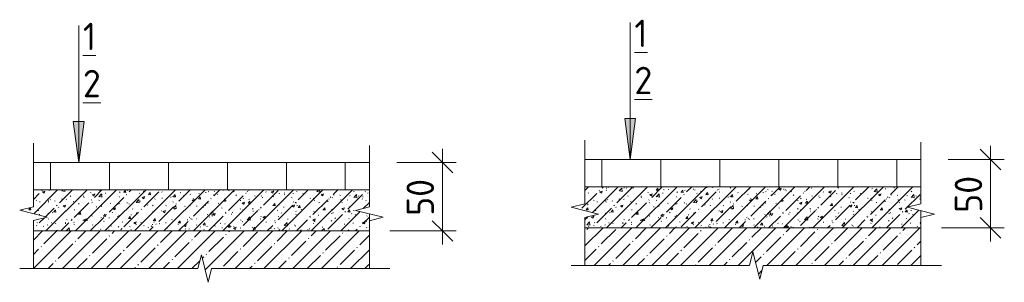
# Model space of a CAD drawing. Header units: millimetres. Extents: x 786 to 42540, y -7760 to 3796.
# Tile 41 of 256: x 9669 to 10387, y 3384 to 3575. Entities that reach past the tile are written whole.
import ezdxf

# ---------------------------------------------------------------- set-up
doc = ezdxf.new("R2010")
doc.units = ezdxf.units.MM
for name, color, linetype, lineweight in [('A-ANNO-DIMS', 7, 'Continuous', 5), ('A-ANNO-DIMS-10', 7, 'Continuous', 5), ('A-ANNO-NOTE', 7, 'Continuous', 5), ('A-DETL', 7, 'Continuous', 25), ('A-DETL-GENF', 7, 'Continuous', 13), ('G-ANNO-TEXT', 7, 'Continuous', 5)]:
    doc.layers.add(name, color=color, linetype=linetype, lineweight=lineweight)
doc.styles.add('GOST Common_1', font='GOST_Common.ttf', dxfattribs={"height": 20})
doc.dimstyles.new('2_мм_1', dxfattribs={"dimscale": 304.8, "dimtxt": 20.1143, "dimasz": 0.049213, "dimexe": 0.032808, "dimexo": 0.049213, "dimgap": 0, "dimtad": 1, "dimdec": 0, "dimdsep": 46, "dimtxsty": 'GOST Common_1', "dimblk1": 'OBLIQUE', "dimblk2": 'OBLIQUE', "dimsah": 1, "dimcen": 0.09, "dimdle": 0.032808, "dimadec": 5, "dimazin": 2, "dimtfac": 1, "dimtdec": 4, "dimtix": 1, "dimtmove": 0, "dimatfit": 3, "dimfxl": 1, "dimtvp": 1, "dimtolj": 1, "dimtzin": 0, "dimarcsym": 2})

# ---------------------------------------------------------------- blocks, each defined once
blk = doc.blocks.new('Линия разрыва - М 1_5-7463873-Пол_Тип 17_3_лестница_')
at = {"layer": 'A-DETL-GENF', "lineweight": 5}
for p, q in [((1044.85, 3476.15), (1044.85, 3483.65)), ((1044.85, 3476.15), (1044.85, 3438.64)), ((1044.85, 3438.64), (1034.85, 3436.14)), ((1034.85, 3436.14), (1054.85, 3431.14)), ((1054.85, 3431.14), (1044.85, 3428.64)), ((1044.85, 3428.64), (1044.85, 3393.63))]:
    blk.add_line(p, q, dxfattribs=at)
blk = doc.blocks.new('Линия разрыва - М 1_5-5862311-Пол_Тип 17_3_лестница_')
at = {"layer": 'A-DETL-GENF', "lineweight": 5}
for p, q in [((799.85, 3477.73), (799.85, 3485.23)), ((799.85, 3438.73), (799.85, 3477.73)), ((789.85, 3436.23), (799.85, 3438.73)), ((809.85, 3431.23), (789.85, 3436.23)), ((799.85, 3428.73), (809.85, 3431.23)), ((799.85, 3393.63), (799.85, 3428.73))]:
    blk.add_line(p, q, dxfattribs=at)
blk = doc.blocks.new('Линия разрыва - М 1_5-7504160-Пол_Тип 17_3_лестница_')
at = {"layer": 'A-DETL-GENF', "lineweight": 5}
for p, q in [((922.35, 3403.63), (919.85, 3393.63)), ((927.35, 3383.63), (922.35, 3403.63)), ((797.35, 3393.63), (789.85, 3393.63)), ((919.85, 3393.63), (797.35, 3393.63)), ((929.85, 3393.63), (927.35, 3383.63)), ((1052.35, 3393.63), (929.85, 3393.63)), ((1052.35, 3393.63), (1059.85, 3393.63))]:
    blk.add_line(p, q, dxfattribs=at)
blk = doc.blocks.new('Линия разрыва - М 1_5-7463873-Пол_Тип 17_3_лестница_ копия 2')
at = {"layer": 'A-DETL-GENF', "lineweight": 5}
for p, q in [((1040.54, 3478.4), (1040.54, 3485.9)), ((1040.54, 3478.4), (1040.54, 3440.89)), ((1040.54, 3440.89), (1030.54, 3438.39)), ((1030.54, 3438.39), (1050.54, 3433.39)), ((1050.54, 3433.39), (1040.54, 3430.89)), ((1040.54, 3430.89), (1040.54, 3395.88))]:
    blk.add_line(p, q, dxfattribs=at)
blk = doc.blocks.new('Линия разрыва - М 1_5-5862311-Пол_Тип 17_3_лестница_ копия 2')
at = {"layer": 'A-DETL-GENF', "lineweight": 5}
for p, q in [((795.54, 3479.98), (795.54, 3487.48)), ((795.54, 3440.98), (795.54, 3479.98)), ((785.54, 3438.48), (795.54, 3440.98)), ((805.54, 3433.48), (785.54, 3438.48)), ((795.54, 3430.98), (805.54, 3433.48)), ((795.54, 3395.88), (795.54, 3430.98))]:
    blk.add_line(p, q, dxfattribs=at)
blk = doc.blocks.new('Линия разрыва - М 1_5-7504160-Пол_Тип 17_3_лестница_ копия 2')
at = {"layer": 'A-DETL-GENF', "lineweight": 5}
for p, q in [((918.04, 3405.88), (915.54, 3395.88)), ((923.04, 3385.88), (918.04, 3405.88)), ((793.04, 3395.88), (785.54, 3395.88)), ((915.54, 3395.88), (793.04, 3395.88)), ((925.54, 3395.88), (923.04, 3385.88)), ((1048.04, 3395.88), (925.54, 3395.88)), ((1048.04, 3395.88), (1055.54, 3395.88))]:
    blk.add_line(p, q, dxfattribs=at)
blk = doc.blocks.new('Стрелка 15гр_черная - Стрелка 15гр_ черная-5862130-Пол_Тип 17_3_лестница_')
at = {"layer": 'A-ANNO-NOTE'}
blk.add_hatch(color=256, dxfattribs=at).paths.add_polyline_path([(828.92, 3501.05), (836.82, 3501.05), (832.87, 3471.05)])
for p, q in [((832.87, 3471.05), (832.87, 3571.05)), ((832.87, 3471.05), (828.92, 3501.05)), ((828.92, 3501.05), (836.82, 3501.05)), ((828.92, 3501.05), (832.87, 3471.05)), ((836.82, 3501.05), (828.92, 3501.05)), ((832.87, 3471.05), (836.82, 3501.05)), ((832.87, 3471.05), (836.82, 3501.05))]:
    blk.add_line(p, q, dxfattribs=at)
blk = doc.blocks.new('DIMBLOCK23-Пол_Тип 17_3_лестница_')
at = {"layer": 'A-ANNO-DIMS-10', "lineweight": 25, "transparency": 16777216}
for p, q in [((9976.95, 3471.13), (9969.45, 3478.63)), ((9976.95, 3471.13), (9984.45, 3463.63)), ((9976.95, 3421.13), (9969.45, 3428.63)), ((9976.95, 3421.13), (9984.45, 3413.63))]:
    blk.add_line(p, q, dxfattribs=at)
at = {"layer": 'A-ANNO-DIMS-10', "transparency": 16777216}
for p, q in [((9976.95, 3411.13), (9976.95, 3481.13)), ((9943.69, 3471.13), (9986.95, 3471.13)), ((9976.95, 3471.13), (9943.69, 3471.13)), ((9938.69, 3421.13), (9986.95, 3421.13)), ((9976.95, 3421.13), (9938.69, 3421.13))]:
    blk.add_line(p, q, dxfattribs=at)
at = {"layer": 'A-ANNO-DIMS-10', "color": 0, "transparency": 16777216, "insert": (9950.82, 3432.15), "char_height": 20, "width": 33.5466, "attachment_point": 1, "rotation": 90, "line_spacing_factor": 1.022761, "style": 'GOST Common_1'}
blk.add_mtext('50', dxfattribs=at)
blk = doc.blocks.new('_Oblique')
at = {"color": 0, "linetype": 'ByBlock', "lineweight": -2}
blk.add_line((-0.5, -0.5), (0.5, 0.5), dxfattribs=at)
blk = doc.blocks.new('Стрелка 15гр_черная - Стрелка 15гр_ черная-5862130-Пол_Тип 17_3_лестница_ копия 2')
at = {"layer": 'A-ANNO-NOTE'}
blk.add_hatch(color=256, dxfattribs=at).paths.add_polyline_path([(824.61, 3503.3), (832.51, 3503.3), (828.56, 3473.3)])
for p, q in [((828.56, 3473.3), (828.56, 3573.3)), ((828.56, 3473.3), (824.61, 3503.3)), ((824.61, 3503.3), (832.51, 3503.3)), ((824.61, 3503.3), (828.56, 3473.3)), ((832.51, 3503.3), (824.61, 3503.3)), ((828.56, 3473.3), (832.51, 3503.3)), ((828.56, 3473.3), (832.51, 3503.3))]:
    blk.add_line(p, q, dxfattribs=at)
blk = doc.blocks.new('DIMBLOCK24-Пол_Тип 17_3_лестница_ копия 2')
at = {"layer": 'A-ANNO-DIMS-10', "transparency": 16777216}
for p, q in [((10376.75, 3413.38), (10376.75, 3483.38)), ((10345.88, 3473.38), (10386.75, 3473.38)), ((10376.75, 3473.38), (10345.88, 3473.38)), ((10340.88, 3423.38), (10386.75, 3423.38)), ((10376.75, 3423.38), (10340.88, 3423.38))]:
    blk.add_line(p, q, dxfattribs=at)
at = {"layer": 'A-ANNO-DIMS-10', "lineweight": 25, "transparency": 16777216}
for p, q in [((10376.75, 3473.38), (10369.25, 3480.88)), ((10376.75, 3473.38), (10384.25, 3465.88)), ((10376.75, 3423.38), (10369.25, 3430.88)), ((10376.75, 3423.38), (10384.25, 3415.88))]:
    blk.add_line(p, q, dxfattribs=at)
at = {"layer": 'A-ANNO-DIMS-10', "color": 0, "transparency": 16777216, "insert": (10350.61, 3434.4), "char_height": 20, "width": 33.5466, "attachment_point": 1, "rotation": 90, "line_spacing_factor": 1.022761, "style": 'GOST Common_1'}
blk.add_mtext('50', dxfattribs=at)

msp = doc.modelspace()

# ---------------------------------------------------------------- hatches: boundary and pattern name
at = {"layer": 'A-DETL-GENF', "lineweight": 5}
h = msp.add_hatch(dxfattribs=at)
h.set_pattern_fill('FP_2', color=256, style=0, pattern_type=2)
h.set_pattern_definition([(45, (8878.84, 0), (-10.74944, 10.74944), [15.202, -2.534, 0.507, -2.534]), (45, (8878.84, 10.743), (-10.74944, 10.74944), []), (50, (8878.84, 0), (18.17249, -1.59005), [1.9, -20.903]), (355, (8878.84, 0), (-3.51537, 19.05791), [1.52, -16.722]), (100.451, (8880.354, -0.132), (14.65764, 17.4676), [1.615, -17.764]), (46.184, (8878.84, 5.067), (27.04027, -4.19391), [2.85, -31.354]), (96.636, (8881.093, 4.718), (23.6805, 24.6809), [2.422, -26.647]), (351.184, (8878.84, 5.067), (23.68146, 24.68113), [2.28, -25.083]), (21, (8881.374, 3.8), (15.123144, -10.20089), [1.9, -20.903]), (326, (8881.374, 3.8), (6.16484, 18.37271), [1.52, -16.722]), (71.451, (8882.634, 2.95), (21.28832, 8.17134), [1.615, -17.764]), (37.5, (8878.84, 0), (0.308063, 8.434498), [0.478, -16.042, 0.478, -16.498, -16.785]), (37.5, (8878.84, 0), (0.308063, 8.434498), [-33.495, 0.478, -16.308]), (7.5, (8878.84, 0), (6.665607, 9.993532), [0.478, -9.201, 0.478, -15.662, -6.397]), (7.5, (8878.84, 0), (6.665607, 9.993532), [-25.818, 0.478, -5.92]), (327.5, (8873.19, 0), (13.525065, -0.571517), [0.478, -5.856, 0.478, -19.285, -26.223]), (327.5, (8873.19, 0), (13.525065, -0.571517), [-26.097, 0.478, -25.746]), (317.5, (8870.656, 0), (14.7753, 2.536293), [0.478, -7.757, 0.478, -12.647, -18.622]), (317.5, (8870.656, 0), (14.7753, 2.536293), [-21.359, 0.478, -18.145])])
h.paths.add_polyline_path([(9913.69, 3421.13), (9923.69, 3421.13), (9923.69, 3433.64), (9913.69, 3436.14), (9923.69, 3438.64), (9923.69, 3451.13), (9678.69, 3451.13), (9678.69, 3438.73), (9668.69, 3436.23), (9688.69, 3431.23), (9678.69, 3428.73), (9678.69, 3421.13), (9688.83, 3421.13)])
h = msp.add_hatch(dxfattribs=at)
h.set_pattern_fill('FP_2', color=256, style=0, pattern_type=2)
h.set_pattern_definition([(45, (9285.334, 0), (-10.74944, 10.74944), [15.202, -2.534, 0.507, -2.534]), (45, (9285.334, 10.743), (-10.74944, 10.74944), []), (50, (9285.334, 0), (18.17249, -1.59005), [1.9, -20.903]), (355, (9285.334, 0), (-3.51537, 19.05791), [1.52, -16.722]), (100.451, (9286.848, -0.132), (14.65764, 17.4676), [1.615, -17.764]), (46.184, (9285.334, 5.067), (27.04027, -4.19391), [2.85, -31.354]), (96.636, (9287.587, 4.718), (23.6805, 24.6809), [2.422, -26.647]), (351.184, (9285.334, 5.067), (23.68146, 24.68113), [2.28, -25.083]), (21, (9287.868, 3.8), (15.123144, -10.20089), [1.9, -20.903]), (326, (9287.868, 3.8), (6.16484, 18.37271), [1.52, -16.722]), (71.451, (9289.128, 2.95), (21.28832, 8.17134), [1.615, -17.764]), (37.5, (9285.3335, 0), (0.308063, 8.434498), [0.478, -16.042, 0.478, -16.498, -16.785]), (37.5, (9285.3335, 0), (0.308063, 8.434498), [-33.495, 0.478, -16.308]), (7.5, (9285.3335, 0), (6.665607, 9.993532), [0.478, -9.201, 0.478, -15.662, -6.397]), (7.5, (9285.3335, 0), (6.665607, 9.993532), [-25.818, 0.478, -5.92]), (327.5, (9279.6835, 0), (13.525065, -0.571517), [0.478, -5.856, 0.478, -19.285, -26.223]), (327.5, (9279.6835, 0), (13.525065, -0.571517), [-26.097, 0.478, -25.746]), (317.5, (9277.15, 0), (14.7753, 2.536293), [0.478, -7.757, 0.478, -12.647, -18.622]), (317.5, (9277.15, 0), (14.7753, 2.536293), [-21.359, 0.478, -18.145])])
h.paths.add_polyline_path([(10315.88, 3423.38), (10325.88, 3423.38), (10325.88, 3435.89), (10315.88, 3438.39), (10325.88, 3440.89), (10325.88, 3453.38), (10080.88, 3453.38), (10080.88, 3440.98), (10070.88, 3438.48), (10090.88, 3433.48), (10080.88, 3430.98), (10080.88, 3423.38), (10091.02, 3423.38)])
h = msp.add_hatch(dxfattribs=at)
h.set_pattern_fill('FP_1', color=256, style=0, pattern_type=2)
h.set_pattern_definition([(45, (8878.84, 0), (-10.500536, 10.500536), [14.85, -2.475, 0.495, -2.475]), (45, (8878.84, 10.494), (-10.500536, 10.500536), [])])
h.paths.add_polyline_path([(9806.19, 3383.63), (9808.69, 3393.63), (9923.69, 3393.63), (9923.69, 3421.13), (9678.69, 3421.13), (9678.69, 3393.63), (9798.69, 3393.63), (9801.19, 3403.63), (9804.31, 3391.13)])
h = msp.add_hatch(dxfattribs=at)
h.set_pattern_fill('FP_1', color=256, style=0, pattern_type=2)
h.set_pattern_definition([(45, (9285.334, 0), (-10.500536, 10.500536), [14.85, -2.475, 0.495, -2.475]), (45, (9285.334, 10.494), (-10.500536, 10.500536), [])])
h.paths.add_polyline_path([(10208.38, 3385.88), (10210.88, 3395.88), (10325.88, 3395.88), (10325.88, 3423.38), (10080.88, 3423.38), (10080.88, 3395.88), (10200.88, 3395.88), (10203.38, 3405.88), (10206.5, 3393.38)])

# ---------------------------------------------------------------- linework, layer by layer
at = {"layer": 'A-DETL', "lineweight": 5}
for p, q in [((9923.69, 3471.13), (9678.69, 3471.13)), ((9691.15, 3471.13), (9691.15, 3451.13)), ((9734.15, 3471.13), (9734.15, 3451.13)), ((9777.15, 3471.13), (9777.15, 3451.13)), ((9820.15, 3471.13), (9820.15, 3451.13)), ((9863.15, 3471.13), (9863.15, 3451.13)), ((9906.15, 3471.13), (9906.15, 3451.13)), ((10325.88, 3473.38), (10080.88, 3473.38)), ((10093.34, 3473.38), (10093.34, 3453.38)), ((10136.34, 3473.38), (10136.34, 3453.38)), ((10179.34, 3473.38), (10179.34, 3453.38)), ((10222.34, 3473.38), (10222.34, 3453.38)), ((10265.34, 3473.38), (10265.34, 3453.38)), ((10308.34, 3473.38), (10308.34, 3453.38)), ((9923.69, 3428.64), (9923.69, 3433.64)), ((10325.88, 3430.89), (10325.88, 3435.89)), ((9678.69, 3421.13), (9923.69, 3421.13)), ((10080.88, 3423.38), (10325.88, 3423.38))]:
    msp.add_line(p, q, dxfattribs=at)
at = {"layer": 'A-DETL', "lineweight": 13}
for p, q in [((9678.69, 3463.65), (9678.69, 3453.65)), ((10080.88, 3465.9), (10080.88, 3455.9)), ((9678.69, 3451.13), (9923.69, 3451.13)), ((10080.88, 3453.38), (10325.88, 3453.38))]:
    msp.add_line(p, q, dxfattribs=at)

# ---------------------------------------------------------------- block references
at = {"layer": 'A-ANNO-NOTE'}
for name, p in [('Стрелка 15гр_черная - Стрелка 15гр_ черная-5862130-Пол_Тип 17_3_лестница_', (8878.84, 0)), ('Стрелка 15гр_черная - Стрелка 15гр_ черная-5862130-Пол_Тип 17_3_лестница_ копия 2', (9285.33, 0))]:
    msp.add_blockref(name, p, dxfattribs=at)
at = {"layer": 'A-DETL-GENF'}
for name, p in [('Линия разрыва - М 1_5-5862311-Пол_Тип 17_3_лестница_', (8878.84, 0)), ('Линия разрыва - М 1_5-7463873-Пол_Тип 17_3_лестница_', (8878.84, 0)), ('Линия разрыва - М 1_5-5862311-Пол_Тип 17_3_лестница_ копия 2', (9285.33, 0)), ('Линия разрыва - М 1_5-7463873-Пол_Тип 17_3_лестница_ копия 2', (9285.33, 0)), ('Линия разрыва - М 1_5-7504160-Пол_Тип 17_3_лестница_', (8878.84, 0)), ('Линия разрыва - М 1_5-7504160-Пол_Тип 17_3_лестница_ копия 2', (9285.33, 0))]:
    msp.add_blockref(name, p, dxfattribs=at)

# ---------------------------------------------------------------- texts
at = {"layer": 'G-ANNO-TEXT', "char_height": 20, "attachment_point": 1, "style": 'GOST Common_1'}
for s, insert, width in [('\\L\\fGOST Common|b0|i0|c204|p34|;\\L1', (9714.78, 3573.16), 12.0253), ('\\L\\fGOST Common|b0|i0|c204|p34|;\\L1', (10116.97, 3575.41), 12.0253), ('\\L\\fGOST Common|b0|i0|c204|p34|;\\L2', (10116.97, 3541.02), 17.6371), ('\\L\\fGOST Common|b0|i0|c204|p34|;\\L2', (9714.78, 3538.77), 17.6371)]:
    msp.add_mtext(s, dxfattribs=dict(at, insert=insert, width=width))

# ---------------------------------------------------------------- dimensions: what is measured, and where the dimension line sits
at = {"layer": 'A-ANNO-DIMS'}
for base, p1, p2, picture, middle in [((10376.75, 3473.38), (10325.88, 3423.38), (10330.88, 3473.38), 'DIMBLOCK24-Пол_Тип 17_3_лестница_ копия 2', (10366.75, 3448.38)), ((9976.95, 3471.13), (9923.69, 3421.13), (9928.69, 3471.13), 'DIMBLOCK23-Пол_Тип 17_3_лестница_', (9966.95, 3446.13))]:
    dim = msp.add_linear_dim(base=base, p1=p1, p2=p2, angle=90, dimstyle='2_мм_1', override={"dimpost": '<>', "dimfxl": 50.249378}, dxfattribs=at)
    dim.commit()
    dim.dimension.update_dxf_attribs({"geometry": picture, "text_midpoint": middle})

doc.saveas('drawing.dxf')
